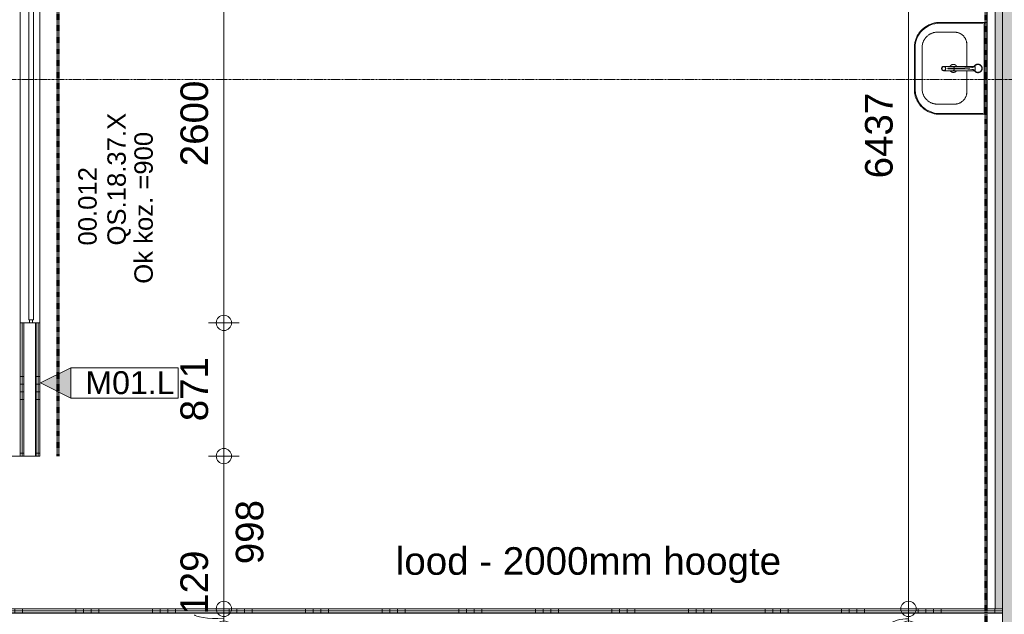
# Model space of a CAD drawing. Header units: millimetres. Extents: x 522 to 75900, y -25803 to 58941.
# Tile 84 of 134: x 25058 to 31488, y 37106 to 40991. Entities that reach past the tile are written whole.
import ezdxf

# ---------------------------------------------------------------- set-up
doc = ezdxf.new("R2010")
doc.units = ezdxf.units.MM
for name, pattern in [('Dash', [6.35, 3.175, -3.175]), ('Dot', [4.7625, 0, -4.7625]), ('Grid Line', [22.225, 12.7, -3.175, 3.175, -3.175])]:
    doc.linetypes.add(name, pattern=pattern)
for name, color, linetype, lineweight in [('00_Algemeen', 7, 'Dot', 9), ('00_Algemeen-100', 7, 'Continuous', 9), ('22_Metselwerk', 7, 'Continuous', 9), ('30_Kozijnen-ramen-deuren', 7, 'Continuous', 9), ('34_Beglazing', 7, 'Continuous', 18), ('42_Dekvloeren en vloersystemen', 7, 'Continuous', 9), ('42_Dekvloeren en vloersystemen_HATCH', 7, 'Continuous', 9)]:
    doc.layers.add(name, color=color, linetype=linetype, lineweight=lineweight)
doc.layers.add('51_Binnenriolering', color=7, linetype='Continuous', lineweight=18, true_color=0x7f7f7f)
doc.styles.add('Arial', font='arial.ttf', dxfattribs={"height": 180})
doc.styles.add('Arial_3', font='arial.ttf', dxfattribs={"height": 150})
doc.styles.add('Arial_4', font='arial.ttf', dxfattribs={"height": 120})
doc.dimstyles.new('1_8mm_continuous_mm_zwart', dxfattribs={"dimscale": 304.8, "dimtxt": 183.646692, "dimasz": 0.328084, "dimexe": 0.328084, "dimexo": 0.0625, "dimgap": 0.164042, "dimtad": 1, "dimdec": 0, "dimzin": 0, "dimdsep": 46, "dimtxsty": 'Arial', "dimblk1": 'DOTBLANK', "dimblk2": 'DOTBLANK', "dimsah": 1, "dimcen": 0.09, "dimdle": 0.328084, "dimazin": 0, "dimtfac": 1, "dimtdec": 4, "dimtix": 1, "dimtmove": 0, "dimatfit": 3, "dimfxl": 0.328084, "dimfxlon": 1, "dimtvp": 1, "dimtolj": 1, "dimtzin": 0, "dimarcsym": 2})
doc.dimstyles.new('1_8mm_continuous_mm_zwart_1', dxfattribs={"dimscale": 304.8, "dimtxt": 183.646692, "dimasz": 0.328084, "dimexe": 0.328084, "dimexo": 0.0625, "dimgap": 0.164042, "dimtad": 1, "dimdec": 0, "dimzin": 0, "dimdsep": 46, "dimtxsty": 'Arial', "dimblk1": 'DOTBLANK', "dimblk2": 'DOTBLANK', "dimsah": 1, "dimcen": 0.09, "dimdle": 0.328084, "dimazin": 0, "dimtfac": 1, "dimtdec": 4, "dimtix": 1, "dimtmove": 2, "dimatfit": 3, "dimfxl": 0.328084, "dimfxlon": 1, "dimtvp": 1, "dimtolj": 1, "dimtzin": 0, "dimarcsym": 2})
doc.dimstyles.new('1_8mm_continuous_mm_zwart_2', dxfattribs={"dimscale": 304.8, "dimtxt": 183.646692, "dimasz": 0.328084, "dimexe": 0.328084, "dimexo": 0.0625, "dimgap": 0.164042, "dimtad": 1, "dimdec": 0, "dimzin": 0, "dimdsep": 46, "dimtxsty": 'Arial', "dimblk1": 'DOTBLANK', "dimblk2": 'DOTBLANK', "dimsah": 1, "dimcen": 0.09, "dimdle": 0.328084, "dimazin": 0, "dimtfac": 1, "dimtdec": 4, "dimtix": 1, "dimtmove": 1, "dimatfit": 3, "dimfxl": 0.328084, "dimfxlon": 1, "dimtvp": 1, "dimtolj": 1, "dimtzin": 0, "dimarcsym": 2})
doc.dimstyles.new('1_8mm_continuous_mm_zwart_3', dxfattribs={"dimscale": 304.8, "dimtxt": 183.646692, "dimasz": 0.328084, "dimexe": 0.328084, "dimexo": 0.0625, "dimgap": 0.164042, "dimtad": 1, "dimdec": 0, "dimzin": 0, "dimdsep": 46, "dimtxsty": 'Arial', "dimblk1": 'DOTBLANK', "dimblk2": 'DOTBLANK', "dimsah": 1, "dimcen": 0.09, "dimdle": 0.328084, "dimazin": 0, "dimtfac": 1, "dimtdec": 4, "dimtix": 1, "dimtmove": 0, "dimatfit": 3, "dimfxl": 0.328084, "dimfxlon": 1, "dimtvp": 1, "dimtolj": 1, "dimtzin": 0, "dimarcsym": 2})
pattern_1 = [(90, (26925, 37012.5), (-500, 9e-13), []), (90, (26975, 37012.5), (-500, 9e-13), []), (90, (27025, 37012.5), (-500, 9e-13), []), (90, (27075, 37012.5), (-500, 9e-13), [])]
pattern_2 = [(1e-13, (25061, 40658.75), (-1e-12, 500), []), (1e-13, (25061, 40608.75), (-1e-12, 500), []), (1e-13, (25061, 40558.75), (-1e-12, 500), []), (1e-13, (25061, 40508.75), (-1e-12, 500), [])]

# ---------------------------------------------------------------- blocks, each defined once
blk = doc.blocks.new('FRA_R12_AWT_CON_Betonwerk_R20_rvt-1-100 - Plattegrond - Begane grond')
at = {"layer": '22_Metselwerk', "true_color": 0xc0c0c0}
blk.add_hatch(color=9, dxfattribs=at).paths.add_polyline_path([(31475, 33000), (31725, 33000), (31725, 43675), (31475, 43675), (31475, 33187)], flags=0)
at = {"layer": '42_Dekvloeren en vloersystemen_HATCH', "lineweight": 5, "true_color": 0xf5f5f5}
blk.add_hatch(color=7, dxfattribs=at).paths.add_polyline_path([(31442.5, 37141.5), (31475, 37141.5), (31475, 42021.2), (31427.5, 42021.2), (31427.5, 37141.5)], flags=0)
at = {"layer": '22_Metselwerk', "lineweight": 13}
blk.add_line((31475, 43675), (31475, 33000), dxfattribs=at)
blk = doc.blocks.new('NLRS_74_PF_UN_Opstelling Wastafels - W1b-5561138-100 - Plattegrond - Begane grond')
at = {"layer": '51_Binnenriolering'}
for p, q in [((-4.4, -33.3), (-4.4, -34.1)), ((-3.9, -34.1), (0, -34.1)), ((-3.1, -34.1), (-3.1, -35.1)), ((-3.1, -34.1), (0, -34.1)), ((0, -33), (0, -33)), ((0, -33), (0, -33)), ((0, -33.3), (0, -33.3)), ((0, -33.3), (0, -33.3)), ((0, -34.1), (3.9, -34.1)), ((0, -34.1), (3.1, -34.1)), ((3.1, -35.1), (3.1, -34.1)), ((4.4, -34.1), (4.4, -33.3)), ((-13.1, -80.9), (-13.1, -220.4)), ((-13.1, -220.4), (-13.1, -80.9)), ((-12.6, -77.5), (-12.9, -77.5)), ((0, -78.7), (-7.3, -78.7)), ((7.3, -78.7), (0, -78.7)), ((13.2, -77.5), (12.6, -77.5)), ((15.1, -220.4), (15.1, -79.8)), ((-2.4, -211.3), (-2.4, -164.2)), ((2.7, -164.2), (2.7, -211.3)), ((-13.1, -273.5), (-13.1, -220.4)), ((-2.4, -215.2), (-5.1, -215.2)), ((-2.4, -226.8), (-2.4, -211.3)), ((-2.4, -211.3), (2.7, -211.3)), ((-2.4, -233.8), (-2.4, -226.8)), ((2.7, -226.8), (-2.4, -226.8)), ((-2.4, -239.3), (-2.4, -233.8)), ((2.7, -233.8), (-2.4, -233.8)), ((-2.4, -254.2), (-2.4, -239.3)), ((2.7, -239.3), (-2.4, -239.3)), ((1.4, -255.6), (-1, -255.6)), ((2.7, -211.3), (2.7, -226.8)), ((7.1, -215.2), (2.7, -215.2)), ((2.7, -226.8), (2.7, -233.8)), ((2.7, -233.8), (2.7, -239.3)), ((2.7, -239.3), (2.7, -254.2)), ((-13.1, -273.5), (-13.1, -283.9)), ((-13.1, -283.9), (-13.1, -273.5)), ((-12, -283.9), (-13.1, -283.9)), ((15.1, -283.9), (13.5, -283.9)), ((15.1, -283.9), (15.1, -273.5))]:
    blk.add_line(p, q, dxfattribs=at)
at = {"layer": '51_Binnenriolering', "flags": 128}
for points in [[(0, -32.1), (-1.1, -32.1), (-2.2, -32.2), (-3.3, -32.3), (-4.5, -32.4), (-5.5, -32.6), (-6.6, -32.9), (-7.7, -33.2), (-8.8, -33.5), (-9.8, -33.9), (-10.9, -34.3), (-11.9, -34.7), (-12.9, -35.2), (-13.9, -35.8), (-14.8, -36.3), (-15.8, -36.9), (-16.7, -37.6), (-17.6, -38.3), (-18.4, -39), (-19.2, -39.8), (-20, -40.5), (-20.8, -41.4), (-21.5, -42.2), (-22.2, -43.1), (-22.9, -44), (-23.5, -44.9), (-24.1, -45.9), (-24.6, -46.8), (-25.1, -47.8), (-25.6, -48.8), (-26, -49.9), (-26.4, -50.9), (-26.8, -52), (-27.1, -53.1), (-27.3, -54.2), (-27.5, -55.3), (-27.7, -56.4), (-27.8, -57.5), (-27.9, -58.6), (-27.9, -59.7), (-27.9, -60.8), (-27.9, -61.9), (-27.8, -63), (-27.6, -64.2), (-27.4, -65.3), (-27.2, -66.3), (-26.9, -67.4), (-26.6, -68.5), (-26.2, -69.6), (-25.8, -70.6), (-25.4, -71.6), (-24.9, -72.6), (-24.4, -73.6), (-23.8, -74.6), (-23.2, -75.5), (-22.6, -76.4), (-21.9, -77.3), (-21.2, -78.2), (-20.5, -79), (-19.7, -79.8), (-18.9, -80.6), (-18, -81.3), (-17.2, -82), (-16.3, -82.7), (-15.3, -83.3), (-14.4, -83.9), (-13.4, -84.5)], [(0, -34.2), (-1, -34.2), (-2.1, -34.3), (-3.1, -34.4), (-4.1, -34.6), (-5.1, -34.7), (-6.1, -35), (-7.1, -35.2), (-8.1, -35.5), (-9.1, -35.9), (-10, -36.3), (-11, -36.7), (-11.9, -37.1), (-12.8, -37.6), (-13.7, -38.2), (-14.6, -38.7), (-15.4, -39.3), (-16.2, -40), (-17, -40.6), (-17.8, -41.3), (-18.5, -42), (-19.2, -42.8), (-19.9, -43.6), (-20.5, -44.4), (-21.1, -45.2), (-21.7, -46.1), (-22.2, -47), (-22.7, -47.9), (-23.2, -48.8), (-23.6, -49.7), (-24, -50.7), (-24.4, -51.6), (-24.7, -52.6), (-25, -53.6), (-25.2, -54.6), (-25.4, -55.6), (-25.6, -56.6), (-25.7, -57.7), (-25.7, -58.7), (-25.8, -59.7), (-25.8, -60.8), (-25.7, -61.8), (-25.6, -62.8), (-25.5, -63.8), (-25.3, -64.8), (-25.1, -65.9), (-24.8, -66.9), (-24.5, -67.8), (-24.2, -68.8), (-23.8, -69.8), (-23.4, -70.7), (-23, -71.7), (-22.5, -72.6), (-22, -73.5), (-21.4, -74.3), (-20.8, -75.2), (-20.2, -76), (-19.6, -76.8), (-18.9, -77.6), (-18.2, -78.3), (-17.4, -79), (-16.6, -79.7), (-15.8, -80.3), (-15, -81), (-14.2, -81.5), (-13.3, -82.1), (-12.4, -82.6), (-11.5, -83.1), (-10.5, -83.5)], [(-4.4, -33.3), (-4.4, -33.2), (-4.3, -33.2), (-4.3, -33.2), (-4.2, -33.1), (-4.2, -33.1), (-4.1, -33.1), (-4.1, -33.1), (-4, -33), (-3.9, -33), (-3.9, -33), (-3.8, -33), (-3.8, -33), (-3.7, -33), (-3.6, -33), (-3.6, -33)], [(-3.6, -33), (-0.5, -32.8), (0, -32.8)], [(14.8, -83.7), (15.8, -83.1), (16.7, -82.4), (17.6, -81.7), (18.4, -81), (19.2, -80.2), (20, -79.5), (20.8, -78.6), (21.5, -77.8), (22.2, -76.9), (22.9, -76), (23.5, -75.1), (24.1, -74.1), (24.6, -73.2), (25.1, -72.2), (25.6, -71.2), (26, -70.1), (26.4, -69.1), (26.8, -68), (27.1, -66.9), (27.3, -65.8), (27.5, -64.7), (27.7, -63.6), (27.8, -62.5), (27.9, -61.4), (27.9, -60.3), (27.9, -59.2), (27.9, -58.1), (27.8, -57), (27.6, -55.8), (27.4, -54.7), (27.2, -53.7), (26.9, -52.6), (26.6, -51.5), (26.2, -50.4), (25.8, -49.4), (25.4, -48.4), (24.9, -47.4), (24.4, -46.4), (23.8, -45.4), (23.2, -44.5), (22.6, -43.6), (21.9, -42.7), (21.2, -41.8), (20.5, -41), (19.7, -40.2), (18.9, -39.4), (18, -38.7), (17.2, -38), (16.3, -37.3), (15.3, -36.7), (14.4, -36.1), (13.4, -35.5), (12.4, -35), (11.4, -34.5), (10.4, -34.1), (9.4, -33.7), (8.3, -33.3), (7.2, -33), (6.1, -32.7), (5, -32.5), (3.9, -32.3), (2.8, -32.2), (1.7, -32.1), (0.6, -32.1), (0, -32.1)], [(0, -32.8), (3.2, -32.9), (3.6, -33)], [(11.1, -83.3), (12, -82.8), (12.9, -82.3), (13.8, -81.8), (14.7, -81.2), (15.5, -80.6), (16.3, -79.9), (17.1, -79.3), (17.9, -78.6), (18.6, -77.8), (19.3, -77.1), (20, -76.3), (20.6, -75.5), (21.2, -74.7), (21.8, -73.8), (22.3, -72.9), (22.8, -72), (23.3, -71.1), (23.7, -70.2), (24.1, -69.2), (24.4, -68.2), (24.7, -67.2), (25, -66.3), (25.2, -65.2), (25.4, -64.2), (25.6, -63.2), (25.7, -62.2), (25.7, -61.2), (25.8, -60.1), (25.8, -59.1), (25.7, -58.1), (25.6, -57), (25.5, -56), (25.3, -55), (25.1, -54), (24.8, -53), (24.5, -52), (24.2, -51), (23.8, -50.1), (23.4, -49.1), (22.9, -48.2), (22.4, -47.3), (21.9, -46.4), (21.3, -45.6), (20.7, -44.7), (20.1, -43.9), (19.5, -43.1), (18.8, -42.3), (18, -41.6), (17.3, -40.9), (16.5, -40.2), (15.7, -39.6), (14.9, -39), (14, -38.4), (13.2, -37.8), (12.3, -37.3), (11.3, -36.9), (10.4, -36.4), (9.5, -36), (8.5, -35.7), (7.5, -35.3), (6.5, -35.1), (5.5, -34.8), (4.5, -34.6), (3.5, -34.5), (2.5, -34.3), (1.4, -34.3), (0.4, -34.2), (0, -34.2)], [(3.6, -33), (3.7, -33), (3.8, -33), (3.8, -33), (3.9, -33), (3.9, -33), (4, -33), (4.1, -33.1), (4.1, -33.1), (4.2, -33.1), (4.2, -33.1), (4.3, -33.2), (4.3, -33.2), (4.4, -33.2), (4.4, -33.3), (4.4, -33.3)], [(-3.8, -124.7), (-4.7, -112.5), (-6, -100.3)], [(-2.4, -164.2), (-2.8, -144.5), (-3.8, -124.7)], [(4.1, -124.7), (3.2, -144.5), (2.7, -164.2)], [(6.3, -100.3), (5, -112.5), (4.1, -124.7)], [(15.1, -273.5), (15.1, -269), (15.1, -264.6), (15.1, -260.3), (15.1, -256), (15.1, -251.8), (15.1, -247.7), (15.1, -243.6), (15.1, -239.6), (15.1, -235.7), (15.1, -231.9), (15.1, -228.2), (15.1, -224.6), (15.1, -221.1), (15.1, -220.4)]]:
    blk.add_lwpolyline(points, dxfattribs=at)
at = {"layer": '51_Binnenriolering'}
for centre, radius, start, end in [((0, -60), 27.9, 171.88194, 209.67832), ((0, -60), 27.9, 157.31757, 166.03486), ((0, -60), 25.8, 154.55504, 177.01227), ((0, -60), 25.8, 188.69319, 208.33331), ((0, -60), 27.9, 135.82094, 139.70657), ((0, -60), 27.9, 120.81838, 131.75012), ((0, -60), 25.8, 119.72393, 134.04195), ((0, -60), 25.8, 101.2554, 105.63156), ((0, -60), 27.9, 90, 100.52891), ((0, -60), 27.9, 79.47109, 90), ((0, -60), 25.8, 40.01701, 57.26374), ((0, -60), 27.9, 48.24988, 59.18162), ((0, -60), 27.9, 40.29343, 44.17906), ((0, -60), 25.8, 9.37383, 21.92398), ((0, -60), 27.9, 351.88194, 29.67832), ((0, -60), 27.9, 220.29343, 224.17906), ((0, -60), 25.8, 220.05146, 238.88808), ((0, -60), 27.9, 228.24988, 239.18162), ((-55.6, -102.7), 49.6, 30.50774, 30.99147), ((0, -60), 21.6, 232.66697, 234.26795), ((55.9, -102.7), 49.6, 148.29964, 149.49226), ((0, -60), 21.6, 307.64857, 309.5651), ((0, -60), 25.8, 306, 311.24801), ((0, -60), 27.9, 303.90097, 311.75012), ((0, -60), 27.9, 315.82094, 319.70657), ((0, -60), 25.8, 334.21609, 346.39221), ((0, -60), 27.9, 337.31757, 346.03486), ((0.9, -283.8), 14.2, 155.7997, 204.05735), ((0.9, -283.8), 14.2, 124.98566, 151.37483), ((0.9, -283.8), 14.2, 209.42639, 270), ((0.9, -283.8), 11.6, 256.64592, 267.10151), ((0.9, -283.8), 14.2, 90, 100.81544), ((0.9, -283.8), 14.2, 79.18456, 90), ((0.9, -283.8), 14.2, 270, 330.57361), ((0.9, -283.8), 11.6, 272.80651, 281.25243), ((0.9, -283.8), 14.2, 28.62517, 54.30325), ((0.9, -283.8), 14.2, 335.94265, 24.2003)]:
    blk.add_arc(centre, radius, start, end, dxfattribs=at)
for centre, major_axis, start_param, end_param in [((-5.1, -220.4), (8, 0), 2.879775, 3.141571), ((-7.8, -219.7), (5.39, 0), 3.332441, 3.557161), ((-5.1, -220.4), (8, 0), 2.356225, 2.879773), ((-5.1, -220.4), (8, 0), 2.094419, 2.356184), ((-5.1, -220.4), (8, 0), 1.832609, 2.094388), ((-5.1, -220.4), (8, 0), 1.570796, 1.832592), ((7.1, -220.4), (8, 0), 1.341028, 1.570796), ((7.1, -220.4), (8, 0), 1.11126, 1.341014), ((7.1, -220.4), (8, 0), 0.881491, 1.111232), ((7.1, -220.4), (-8, 0), 3.141602, 4.023046), ((7.1, -220.4), (8, 0), 6.245603, 6.283173)]:
    blk.add_ellipse(centre, major_axis=major_axis, ratio=0.656059, start_param=start_param, end_param=end_param, dxfattribs=at)
for points, knots in [([(-13.1, -77.2), (-12.9, -77.5), (-12.7, -77.9), (-12.4, -78.5), (-12.1, -78.9), (-11.9, -79.4), (-11.6, -79.8), (-11.5, -80.1), (-11.3, -80.4), (-11.3, -80.6), (-11.2, -80.6)], [0, 0, 0, 0, 0.1, 0.15, 0.2, 0.25, 0.3, 0.35, 0.375, 0.4, 0.4, 0.4, 0.4]), ([(-9.3, -77), (-9.9, -77.1), (-10.9, -77.4), (-11.7, -77.8), (-12, -78)], [0.3567288, 0.3567288, 0.3567288, 0.3567288, 0.5, 0.6666667, 0.6666667, 0.6666667, 0.6666667]), ([(11.8, -80.3), (11.8, -80.2), (11.9, -80), (12, -79.7), (12.2, -79.4), (12.5, -78.9), (12.7, -78.4), (13, -78), (13.3, -77.4), (13.6, -77), (13.8, -76.7)], [0.6, 0.6, 0.6, 0.6, 0.625, 0.65, 0.7, 0.75, 0.8, 0.85, 0.9, 1, 1, 1, 1]), ([(-1, -255.6), (-1.1, -255.6), (-1.2, -255.6), (-1.4, -255.5), (-1.5, -255.5), (-1.7, -255.4), (-1.8, -255.3), (-1.9, -255.3), (-2, -255.2), (-2.1, -255.1), (-2.2, -254.9), (-2.3, -254.8), (-2.3, -254.7), (-2.4, -254.5), (-2.4, -254.3), (-2.4, -254.2)], [0, 0, 0, 0, 0.071429, 0.142857, 0.214286, 0.285714, 0.357143, 0.428571, 0.5, 0.571429, 0.642857, 0.714286, 0.785714, 0.857143, 1, 1, 1, 1]), ([(2.7, -254.2), (2.7, -254.3), (2.7, -254.5), (2.7, -254.7), (2.6, -254.8), (2.6, -254.9), (2.5, -255.1), (2.4, -255.2), (2.3, -255.3), (2.1, -255.4), (1.9, -255.5), (1.7, -255.6), (1.5, -255.6), (1.4, -255.6)], [0, 0, 0, 0, 0.142857, 0.214286, 0.285714, 0.357143, 0.428571, 0.5, 0.571429, 0.678571, 0.785714, 0.852679, 1, 1, 1, 1]), ([(-6.9, -272.7), (-7.5, -272.7), (-9.2, -272.8), (-11.3, -273), (-12.8, -273.2), (-13.1, -273.4), (-13.1, -273.5)], [0.1428571, 0.1428571, 0.1428571, 0.1428571, 0.2857143, 0.5714286, 0.7857143, 1, 1, 1, 1]), ([(0.9, -295.1), (-0.8, -295.1), (-3.2, -294.7), (-6.2, -293.2), (-8.2, -291.7), (-9.8, -289.8), (-11, -287.6), (-11.7, -285.2), (-12, -282.7), (-11.7, -280.2), (-11, -277.8), (-9.7, -275.7), (-8.1, -273.7), (-6.1, -272.2), (-3.9, -271), (-1.6, -270.4), (0.1, -270.2), (0.9, -270.2)], [-1, -1, -1, -1, -0.875, -0.8125, -0.75, -0.6875, -0.625, -0.5625, -0.5, -0.4375, -0.375, -0.3125, -0.25, -0.1875, -0.125, -0.0625, 0, 0, 0, 0]), ([(0.9, -270.2), (1.8, -270.2), (3.5, -270.4), (5.8, -271), (8, -272.2), (10, -273.7), (11.6, -275.7), (12.8, -277.8), (13.6, -280.2), (13.9, -282.7), (13.6, -285.2), (12.9, -287.6), (11.7, -289.8), (10.1, -291.7), (8.1, -293.2), (5.1, -294.7), (2.7, -295.1), (0.9, -295.1)], [-1, -1, -1, -1, -0.9375, -0.875, -0.8125, -0.75, -0.6875, -0.625, -0.5625, -0.5, -0.4375, -0.375, -0.3125, -0.25, -0.1875, -0.125, 0, 0, 0, 0]), ([(15.1, -273.5), (15.1, -273.4), (15, -273.2), (13.7, -273), (11.3, -272.8), (9.5, -272.7), (8.9, -272.7)], [0.125, 0.125, 0.125, 0.125, 0.25, 0.5, 0.75, 0.875, 0.875, 0.875, 0.875])]:
    blk.add_open_spline(points, degree=3, knots=knots, dxfattribs=at)
for points in [[(-6.2, -98.1), (-6.4, -96), (-7.1, -91.5), (-9.3, -84.4), (-11.6, -79.8), (-12.9, -77.5)], [(-7.3, -78.7), (-8.2, -78.7), (-10, -78.5), (-11.8, -77.9), (-12.6, -77.5)], [(-6, -100.3), (-6, -99.9), (-6.1, -99.2), (-6.2, -98.5), (-6.2, -98.1)], [(6.6, -98.1), (6.5, -98.5), (6.5, -99.2), (6.4, -99.9), (6.3, -100.3)], [(13.2, -77.5), (11.9, -79.8), (9.7, -84.4), (7.5, -91.5), (6.8, -96), (6.6, -98.1)], [(12.6, -77.5), (11.8, -77.9), (10, -78.5), (8.2, -78.7), (7.3, -78.7)], [(12.2, -77.2), (11.7, -77), (11.2, -76.9), (10.6, -76.8)]]:
    blk.add_open_spline(points, degree=3, dxfattribs=at)
blk = doc.blocks.new('NLRS_74_PF_UN_wastafel_300 Basic_Geberit - wastafel_600x475mm M_KRG M_OL_300 Basic-V57-100 - Plattegrond - Begane grond')
at = {"layer": '51_Binnenriolering'}
for p, q in [((-300.1, 0), (-300.1, -20)), ((-300.1, 0), (-292.1, 0)), ((-292.1, 0), (291.9, 0)), ((291.9, 0), (299.9, 0)), ((299.9, -20), (299.9, 0)), ((-300.1, -27), (-300.1, -20)), ((-300.1, -27), (-300.1, -28)), ((-300.1, -28), (-300.1, -310)), ((-295.1, -28), (-300.1, -28)), ((-300.1, -28), (-295.1, -28)), ((-300, -20), (-299.8, -20)), ((-299.8, -20), (299.7, -20)), ((-295.1, -28), (-295.1, -310)), ((294.9, -310), (294.9, -28)), ((299.9, -28), (294.9, -28)), ((294.9, -28), (299.9, -28)), ((299.7, -20), (299.9, -20)), ((299.9, -20), (299.9, -27)), ((299.9, -28), (299.9, -27)), ((299.9, -310), (299.9, -28)), ((-156.7, -132.3), (-12.8, -132.3)), ((15.5, -132.3), (153.3, -132.3)), ((-236.7, -324), (-236.7, -212.3)), ((233.3, -212.3), (233.3, -324)), ((133.3, -424), (-136.7, -424)), ((-135.1, -470), (134.9, -470)), ((-135.1, -475), (134.9, -475))]:
    blk.add_line(p, q, dxfattribs=at)
at = {"layer": '51_Binnenriolering', "flags": 128}
for points in [[(-236.7, -212.3), (-236.7, -209.1), (-236.5, -205.9), (-236.1, -202.8), (-235.7, -199.6), (-235.1, -196.4), (-234.4, -193.3), (-233.6, -190.2), (-232.7, -187.2), (-231.6, -184.2), (-230.4, -181.2), (-229.1, -178.3), (-227.7, -175.4), (-226.1, -172.6), (-224.5, -169.8), (-222.7, -167.2), (-220.9, -164.6), (-218.9, -162), (-216.9, -159.6), (-214.7, -157.2), (-212.5, -154.9), (-210.1, -152.8), (-207.7, -150.7), (-205.2, -148.7), (-202.6, -146.8), (-199.9, -145), (-197.2, -143.3), (-194.4, -141.8), (-191.6, -140.3), (-188.7, -139), (-185.7, -137.8), (-182.7, -136.7), (-179.7, -135.7), (-176.6, -134.8), (-173.5, -134.1), (-170.3, -133.5), (-167.2, -133), (-164, -132.7), (-160.8, -132.4), (-157.6, -132.3), (-156.7, -132.3)], [(153.3, -132.3), (156.5, -132.4), (159.7, -132.6), (162.9, -132.9), (166, -133.4), (169.2, -133.9), (172.3, -134.6), (175.4, -135.4), (178.4, -136.4), (181.5, -137.5), (184.4, -138.6), (187.4, -140), (190.2, -141.4), (193, -142.9), (195.8, -144.6), (198.5, -146.3), (201.1, -148.2), (203.6, -150.1), (206, -152.2), (208.4, -154.3), (210.7, -156.6), (212.9, -158.9), (214.9, -161.4), (216.9, -163.9), (218.8, -166.5), (220.6, -169.1), (222.3, -171.8), (223.8, -174.6), (225.3, -177.5), (226.6, -180.4), (227.8, -183.3), (228.9, -186.4), (229.9, -189.4), (230.8, -192.5), (231.5, -195.6), (232.1, -198.7), (232.6, -201.9), (233, -205.1), (233.2, -208.3), (233.3, -211.5), (233.3, -212.3)], [(-12.7, -197.3), (-13.6, -197.8), (-14.5, -198.4), (-15.3, -199), (-16.2, -199.6), (-17, -200.3), (-17.7, -201), (-18.5, -201.7), (-19.2, -202.4), (-19.9, -203.2), (-20.5, -204), (-21.2, -204.9), (-21.8, -205.7), (-22.3, -206.6), (-22.8, -207.5), (-23.3, -208.4), (-23.8, -209.4), (-24.2, -210.3), (-24.5, -211.3), (-24.9, -212.3), (-25.1, -213.3), (-25.4, -214.3), (-25.6, -215.3), (-25.8, -216.3), (-25.9, -217.4), (-26, -218.4), (-26, -219.4), (-26, -220)], [(-26, -220), (-26, -221), (-25.9, -222.1), (-25.8, -223.1), (-25.7, -224.1), (-25.5, -225.2), (-25.3, -226.2), (-25, -227.2), (-24.7, -228.2), (-24.4, -229.2), (-24, -230.1), (-23.6, -231.1), (-23.1, -232), (-22.6, -232.9), (-22.1, -233.8), (-21.5, -234.7), (-20.9, -235.5), (-20.2, -236.4), (-19.6, -237.1), (-18.9, -237.9), (-18.1, -238.7), (-17.4, -239.4), (-16.6, -240), (-15.8, -240.7), (-14.9, -241.3), (-14.1, -241.9), (-13.2, -242.4)], [(26, -220), (26, -219), (25.9, -217.9), (25.8, -216.9), (25.6, -215.9), (25.5, -214.8), (25.2, -213.8), (25, -212.8), (24.7, -211.8), (24.3, -210.8), (23.9, -209.9), (23.5, -208.9), (23, -208), (22.5, -207.1), (22, -206.2), (21.4, -205.3), (20.8, -204.5), (20.2, -203.6), (19.5, -202.9), (18.8, -202.1), (18.1, -201.3), (17.3, -200.6), (16.5, -200), (15.7, -199.3), (14.9, -198.7)], [(15.3, -241), (16.1, -240.4), (16.9, -239.7), (17.7, -239), (18.4, -238.3), (19.2, -237.6), (19.8, -236.8), (20.5, -236), (21.1, -235.1), (21.7, -234.3), (22.3, -233.4), (22.8, -232.5), (23.3, -231.6), (23.7, -230.6), (24.1, -229.7), (24.5, -228.7), (24.8, -227.7), (25.1, -226.7), (25.3, -225.7), (25.6, -224.7), (25.7, -223.7), (25.8, -222.6), (25.9, -221.6), (26, -220.6), (26, -220)], [(-300.1, -310), (-299.9, -316.6), (-299.5, -323.1), (-298.9, -329.7), (-297.9, -336.3), (-296.8, -342.7), (-295.3, -349.2), (-293.6, -355.6), (-291.7, -361.9), (-289.5, -368.1), (-287, -374.2), (-284.3, -380.2), (-281.4, -386.2), (-278.2, -391.9), (-274.8, -397.6), (-271.2, -403.1), (-267.4, -408.5), (-263.4, -413.7), (-259.1, -418.8), (-254.7, -423.6), (-250, -428.3), (-245.2, -432.8), (-240.2, -437.1), (-235, -441.2), (-229.7, -445.1), (-224.2, -448.8), (-218.6, -452.3), (-212.8, -455.5), (-206.9, -458.5), (-200.9, -461.2), (-194.8, -463.8), (-188.6, -466), (-182.4, -468), (-176, -469.8), (-169.6, -471.3), (-163.1, -472.6), (-156.6, -473.6), (-150, -474.3), (-143.4, -474.8), (-136.8, -475), (-135.1, -475)], [(134.9, -475), (141.5, -474.8), (148.1, -474.4), (154.7, -473.8), (161.2, -472.9), (167.7, -471.7), (174.2, -470.2), (180.5, -468.5), (186.9, -466.6), (193.1, -464.4), (199.2, -461.9), (205.2, -459.2), (211.1, -456.3), (216.9, -453.2), (222.6, -449.8), (228.1, -446.1), (233.5, -442.3), (238.7, -438.3), (243.7, -434), (248.6, -429.6), (253.3, -424.9), (257.8, -420.1), (262.1, -415.1), (266.2, -409.9), (270.1, -404.6), (273.8, -399.1), (277.2, -393.5), (280.5, -387.7), (283.5, -381.9), (286.2, -375.9), (288.7, -369.8), (291, -363.6), (293, -357.3), (294.8, -350.9), (296.3, -344.5), (297.5, -338), (298.5, -331.5), (299.3, -324.9), (299.7, -318.3), (299.9, -311.7), (299.9, -310)], [(-136.7, -424), (-140.7, -424), (-144.7, -423.7), (-148.7, -423.3), (-152.6, -422.8), (-156.6, -422), (-160.5, -421.2), (-164.4, -420.1), (-168.2, -419), (-171.9, -417.6), (-175.7, -416.1), (-179.3, -414.5), (-182.9, -412.7), (-186.4, -410.8), (-189.8, -408.8), (-193.2, -406.6), (-196.4, -404.3), (-199.6, -401.8), (-202.7, -399.2), (-205.6, -396.5), (-208.5, -393.7), (-211.2, -390.8), (-213.8, -387.8), (-216.3, -384.6), (-218.6, -381.4), (-220.9, -378.1), (-223, -374.7), (-224.9, -371.2), (-226.7, -367.6), (-228.4, -364), (-229.9, -360.3), (-231.3, -356.5), (-232.5, -352.7), (-233.6, -348.9), (-234.5, -345), (-235.3, -341), (-235.9, -337.1), (-236.3, -333.1), (-236.6, -329.1), (-236.7, -325.1), (-236.7, -324)], [(233.3, -324), (233.2, -328), (233, -332), (232.6, -336), (232, -340), (231.3, -343.9), (230.4, -347.8), (229.4, -351.7), (228.2, -355.5), (226.9, -359.3), (225.4, -363), (223.8, -366.6), (222, -370.2), (220.1, -373.7), (218, -377.2), (215.8, -380.5), (213.5, -383.8), (211, -386.9), (208.5, -390), (205.8, -392.9), (203, -395.8), (200, -398.5), (197, -401.1), (193.9, -403.6), (190.6, -406), (187.3, -408.2), (183.9, -410.3), (180.4, -412.2), (176.9, -414.1), (173.2, -415.7), (169.5, -417.2), (165.8, -418.6), (162, -419.8), (158.1, -420.9), (154.2, -421.8), (150.3, -422.6), (146.3, -423.2), (142.4, -423.6), (138.4, -423.9), (134.4, -424), (133.3, -424)]]:
    blk.add_lwpolyline(points, dxfattribs=at)
at = {"layer": '51_Binnenriolering'}
for centre, radius, start, end in [((-156.7, -212.3), 80, 165, 180), ((-156.7, -212.3), 80, 90, 105), ((153.3, -212.3), 80, 75, 90), ((153.3, -212.3), 80, 360, 15), ((-135.1, -310), 160, 180, 270), ((134.9, -310), 160, 270, 360), ((-136.7, -324), 100, 180, 195), ((133.3, -324), 100, 345, 360), ((-136.7, -324), 100, 255, 270), ((133.3, -324), 100, 270, 285)]:
    blk.add_arc(centre, radius, start, end, dxfattribs=at)
for points, knots in [([(-299.8, -20), (-299.7, -20), (-299.6, -20), (-299.4, -19.9), (-299.2, -19.8), (-299, -19.7), (-298.8, -19.5), (-298.5, -19.4), (-298.3, -19.2), (-298, -19), (-297.8, -18.8), (-297.5, -18.6), (-297.2, -18.3), (-296.9, -18.1), (-296.5, -17.8), (-296, -17.3), (-295.4, -16.8), (-294.5, -16.1), (-293.4, -15.1), (-292.5, -14.4), (-292.1, -14)], [0, 0, 0, 0, 0.071429, 0.107143, 0.142857, 0.178571, 0.214286, 0.25, 0.285714, 0.321429, 0.357143, 0.392857, 0.428571, 0.464286, 0.5, 0.571429, 0.642857, 0.714286, 0.857143, 1, 1, 1, 1]), ([(291.9, -14), (292.4, -14.4), (293.3, -15.1), (294.4, -16.1), (295.3, -16.8), (295.9, -17.3), (296.4, -17.8), (296.8, -18.1), (297.1, -18.3), (297.4, -18.6), (297.7, -18.8), (297.9, -19), (298.2, -19.2), (298.4, -19.4), (298.7, -19.5), (298.9, -19.7), (299.1, -19.8), (299.3, -19.9), (299.5, -20), (299.6, -20), (299.7, -20)], [0, 0, 0, 0, 0.142857, 0.285714, 0.357143, 0.428571, 0.5, 0.535714, 0.571429, 0.607143, 0.642857, 0.678571, 0.714286, 0.75, 0.785714, 0.821429, 0.857143, 0.892857, 0.928571, 1, 1, 1, 1])]:
    blk.add_open_spline(points, degree=3, knots=knots, dxfattribs=at)
blk = doc.blocks.new('FRA-ULC-R12-W-UO_installatie_R20_rvt-1-100 - Plattegrond - Begane grond')
at = {"color": 8, "lineweight": 18, "true_color": 0x7f7f7f, "rotation": 269.9999999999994}
for name in ['NLRS_74_PF_UN_wastafel_300 Basic_Geberit - wastafel_600x475mm M_KRG M_OL_300 Basic-V57-100 - Plattegrond - Begane grond', 'NLRS_74_PF_UN_Opstelling Wastafels - W1b-5561138-100 - Plattegrond - Begane grond']:
    blk.add_blockref(name, (31375, 40672.2), dxfattribs=at)
blk = doc.blocks.new('32_QS - 18_XR_2600 x 1500mm-8760826-100 - Plattegrond - Begane grond')
at = {"layer": '30_Kozijnen-ramen-deuren', "lineweight": 18}
for p, q in [((-1713.1, 16.3), (-1694.05, 16.3)), ((-1713.1, -2.75), (-1713.1, 16.3)), ((-1694.05, 16.3), (-1694.05, -2.75)), ((867.85, 16.3), (886.9, 16.3)), ((867.85, -2.75), (867.85, 16.3)), ((886.9, 16.3), (886.9, -2.75)), ((-1694.05, -2.75), (-1713.1, -2.75)), ((886.9, -2.75), (867.85, -2.75))]:
    blk.add_line(p, q, dxfattribs=at)
at = {"layer": '34_Beglazing'}
for p, q in [((-1694.05, -8.7), (-1694.05, 22.25)), ((-1694.05, 22.25), (867.85, 22.25)), ((867.85, 22.25), (867.85, -8.7)), ((867.85, -8.7), (-1694.05, -8.7))]:
    blk.add_line(p, q, dxfattribs=at)
blk = doc.blocks.new('00_TAG-WA_wall tag_BAR - Type Mark_7x2-7455557-100 - Plattegrond - Begane grond')
at = {"layer": '00_Algemeen', "linetype": 'Continuous'}
blk.add_hatch(color=256, dxfattribs=at).paths.add_polyline_path([(0, -2), (-1, 0), (1, 0)], flags=0)
for p, q in [((-1, 7), (-1, 0)), ((1, 7), (-1, 7)), ((1, 0), (1, 7)), ((-1, 0), (1, 0)), ((1, 0), (-1, 0)), ((-1, 0), (0, -2)), ((0, -2), (1, 0))]:
    blk.add_line(p, q, dxfattribs=at)
blk = doc.blocks.new('DIMBLOCK94-100 - Plattegrond - Begane grond')
at = {"layer": '00_Algemeen-100', "transparency": 16777216}
for p, q in [((30961.9, 43578.5), (30761.9, 43578.5)), ((30861.9, 43578.5), (30861.9, 37141.5)), ((30861.9, 43578.5), (30961.9, 43578.5)), ((30961.9, 37141.5), (30761.9, 37141.5)), ((30861.9, 37141.5), (30961.9, 37141.5))]:
    blk.add_line(p, q, dxfattribs=at)
for centre in [(30861.9, 43578.5), (30861.9, 37141.5)]:
    blk.add_circle(centre, 50, dxfattribs=at)
at = {"layer": '00_Algemeen-100', "color": 0, "transparency": 16777216, "insert": (30578.2, 39953.9), "char_height": 180, "width": 664.518, "attachment_point": 1, "rotation": 90, "line_spacing_factor": 0.941778, "style": 'Arial'}
blk.add_mtext('6437', dxfattribs=at)
blk = doc.blocks.new('_DotBlank')
at = {"color": 0, "linetype": 'ByBlock', "lineweight": -2}
blk.add_line((-0.5, 0), (-1, 0), dxfattribs=at)
blk.add_circle((0, 0), 0.5, dxfattribs=at)
blk = doc.blocks.new('DIMBLOCK95-100 - Plattegrond - Begane grond')
at = {"layer": '00_Algemeen-100', "transparency": 16777216}
for p, q in [((30961.9, 37141.5), (30761.9, 37141.5)), ((30861.9, 37141.5), (30861.9, 37012.5)), ((30861.9, 37141.5), (30961.9, 37141.5)), ((30961.9, 37012.5), (30761.9, 37012.5)), ((30861.9, 37012.5), (30961.9, 37012.5))]:
    blk.add_line(p, q, dxfattribs=at)
for centre in [(30861.9, 37141.5), (30861.9, 37012.5)]:
    blk.add_circle(centre, 50, dxfattribs=at)
blk.add_ellipse((30861.9, 36942.7), major_axis=(191.3, 0), ratio=0.702236, start_param=1.570796, end_param=3.141593, dxfattribs=at)
at = {"layer": '00_Algemeen-100', "color": 0, "transparency": 16777216, "insert": (30578.2, 36527.4), "char_height": 180, "width": 498.389, "attachment_point": 1, "rotation": 90, "line_spacing_factor": 0.941778, "style": 'Arial'}
blk.add_mtext('129', dxfattribs=at)
blk = doc.blocks.new('DIMBLOCK106-100 - Plattegrond - Begane grond')
at = {"layer": '00_Algemeen-100', "transparency": 16777216}
for p, q in [((26291.3, 41610), (26491.3, 41610)), ((26391.3, 41610), (26291.3, 41610)), ((26391.3, 41610), (26391.3, 39010)), ((26291.3, 39010), (26491.3, 39010)), ((26391.3, 39010), (26291.3, 39010))]:
    blk.add_line(p, q, dxfattribs=at)
for centre in [(26391.3, 41610), (26391.3, 39010)]:
    blk.add_circle(centre, 50, dxfattribs=at)
at = {"layer": '00_Algemeen-100', "color": 0, "transparency": 16777216, "insert": (26107.6, 40033.1), "char_height": 180, "width": 664.518, "attachment_point": 1, "rotation": 90, "line_spacing_factor": 0.941778, "style": 'Arial'}
blk.add_mtext('2600', dxfattribs=at)
blk = doc.blocks.new('DIMBLOCK107-100 - Plattegrond - Begane grond')
at = {"layer": '00_Algemeen-100', "transparency": 16777216}
for p, q in [((26291.3, 38139.5), (26491.3, 38139.5)), ((26391.3, 38139.5), (26291.3, 38139.5)), ((26391.3, 38139.5), (26391.3, 37141.5)), ((26491.3, 37141.5), (26291.3, 37141.5)), ((26391.3, 37141.5), (26491.3, 37141.5))]:
    blk.add_line(p, q, dxfattribs=at)
for centre in [(26391.3, 38139.5), (26391.3, 37141.5)]:
    blk.add_circle(centre, 50, dxfattribs=at)
at = {"layer": '00_Algemeen-100', "color": 0, "transparency": 16777216, "insert": (26469, 37432.8), "char_height": 180, "width": 498.389, "attachment_point": 1, "rotation": 90, "line_spacing_factor": 0.941778, "style": 'Arial'}
blk.add_mtext('998', dxfattribs=at)
blk = doc.blocks.new('DIMBLOCK108-100 - Plattegrond - Begane grond')
at = {"layer": '00_Algemeen-100', "transparency": 16777216}
for p, q in [((26491.3, 37141.5), (26291.3, 37141.5)), ((26391.3, 37141.5), (26391.3, 37012.5)), ((26391.3, 37141.5), (26491.3, 37141.5)), ((26491.3, 37012.5), (26291.3, 37012.5)), ((26391.3, 37012.5), (26491.3, 37012.5))]:
    blk.add_line(p, q, dxfattribs=at)
for centre in [(26391.3, 37141.5), (26391.3, 37012.5)]:
    blk.add_circle(centre, 50, dxfattribs=at)
blk.add_ellipse((26391.3, 37103), major_axis=(191.3, 0), ratio=0.135868, start_param=3.141593, end_param=4.712389, dxfattribs=at)
at = {"layer": '00_Algemeen-100', "color": 0, "transparency": 16777216, "insert": (26107.6, 37103), "char_height": 180, "width": 498.389, "attachment_point": 1, "rotation": 90, "line_spacing_factor": 0.941778, "style": 'Arial'}
blk.add_mtext('129', dxfattribs=at)
blk = doc.blocks.new('DIMBLOCK404-100 - Plattegrond - Begane grond')
at = {"layer": '00_Algemeen-100', "transparency": 16777216}
for p, q in [((26391.3, 39110), (26391.3, 38039.5)), ((26291.3, 39010), (26491.3, 39010)), ((26391.3, 39010), (26291.3, 39010)), ((26291.3, 38139.5), (26491.3, 38139.5)), ((26391.3, 38139.5), (26291.3, 38139.5))]:
    blk.add_line(p, q, dxfattribs=at)
for centre in [(26391.3, 39010), (26391.3, 38139.5)]:
    blk.add_circle(centre, 50, dxfattribs=at)
at = {"layer": '00_Algemeen-100', "color": 0, "transparency": 16777216, "insert": (26107.6, 38367.1), "char_height": 180, "width": 498.389, "attachment_point": 1, "rotation": 90, "line_spacing_factor": 0.941778, "style": 'Arial'}
blk.add_mtext('871', dxfattribs=at)

msp = doc.modelspace()

# ---------------------------------------------------------------- hatches: boundary and pattern name
at = {"layer": '22_Metselwerk', "true_color": 0x808080}
h = msp.add_hatch(dxfattribs=at)
h.set_pattern_fill('FP_161', color=8, angle=-90, style=0, pattern_type=2)
h.set_pattern_definition(pattern_2)
h.paths.add_polyline_path([(25073.5, 38139.5), (25073.5, 39010), (25061, 39010), (25061, 38139.5)], flags=0)
h.paths.add_polyline_path([(25073.5, 41610), (25073.5, 43695), (25061, 43695), (25061, 41610)], flags=0)
h = msp.add_hatch(dxfattribs=at)
h.set_pattern_fill('FP_161', color=8, angle=-90, style=0, pattern_type=2)
h.set_pattern_definition(pattern_2)
h.paths.add_polyline_path([(25086, 38139.5), (25086, 39010), (25073.5, 39010), (25073.5, 38139.5)], flags=0)
h.paths.add_polyline_path([(25086, 41610), (25086, 43682.5), (25073.5, 43682.5), (25073.5, 41610)], flags=0)
at = {"layer": '22_Metselwerk', "lineweight": 5, "true_color": 0x808080}
h = msp.add_hatch(color=8, dxfattribs=at)
h.paths.add_polyline_path([(25161, 38139.5), (25165, 38139.5), (25165, 39010), (25161, 39010)], flags=0)
h.paths.add_polyline_path([(25161, 41610), (25165, 41610), (25165, 43603.5), (25161, 43603.5), (25161, 43578.5)], flags=0)
at = {"layer": '22_Metselwerk', "true_color": 0x808080}
h = msp.add_hatch(dxfattribs=at)
h.set_pattern_fill('FP_161', color=8, angle=-90, style=0, pattern_type=2)
h.set_pattern_definition(pattern_2)
h.paths.add_polyline_path([(25177.5, 38139.5), (25177.5, 39010), (25165, 39010), (25165, 38139.5)], flags=0)
h.paths.add_polyline_path([(25165, 41610), (25177.5, 41610), (25177.5, 43591), (25165, 43591), (25165, 43578.5)], flags=0)
h = msp.add_hatch(dxfattribs=at)
h.set_pattern_fill('FP_161', color=8, angle=-90, style=0, pattern_type=2)
h.set_pattern_definition(pattern_2)
h.paths.add_polyline_path([(25177.5, 38139.5), (25190, 38139.5), (25190, 39010), (25177.5, 39010)], flags=0)
h.paths.add_polyline_path([(25177.5, 41610), (25190, 41610), (25190, 43578.5), (25177.5, 43578.5)], flags=0)
h = msp.add_hatch(dxfattribs=at)
h.set_pattern_fill('FP_36', color=8, angle=270, style=0, pattern_type=2)
h.set_pattern_definition(pattern_1)
h.paths.add_polyline_path([(21975, 37116.5), (31475, 37116.5), (31475, 37129), (21962.5, 37129), (21962.5, 37116.5)], flags=0)
at = {"layer": '22_Metselwerk', "lineweight": 5, "true_color": 0x808080}
msp.add_hatch(color=8, dxfattribs=at).paths.add_polyline_path([(22099.6, 37112.5), (31475, 37112.5), (31475, 37116.5), (21962.5, 37116.5), (21962.5, 37112.5), (21975, 37112.5)], flags=0)
at = {"layer": '22_Metselwerk', "true_color": 0x808080}
h = msp.add_hatch(dxfattribs=at)
h.set_pattern_fill('FP_36', color=8, angle=270, style=0, pattern_type=2)
h.set_pattern_definition(pattern_1)
h.paths.add_polyline_path([(21975, 37129), (31475, 37129), (31475, 37141.5), (21975, 37141.5)], flags=0)

# ---------------------------------------------------------------- linework, layer by layer
at = {"layer": '00_Algemeen', "color": 11, "linetype": 'Dash', "lineweight": 70, "true_color": 0xff8040}
for p, q in [((25310, 38139.5), (25310, 43485)), ((31370, 30640), (31370, 43485))]:
    msp.add_line(p, q, dxfattribs=at)
at = {"layer": '00_Algemeen', "color": 16, "linetype": 'Grid Line', "true_color": 0x800000}
msp.add_line((5155.6, 40600), (57181.4, 40600), dxfattribs=at)
at = {"layer": '22_Metselwerk'}
for p, q in [((25061, 38139.5), (25061, 43707.5)), ((25190, 43578.5), (25190, 38139.5)), ((25122.7, 39010), (25061, 39010)), ((25073.5, 38139.5), (25073.5, 39010)), ((25086, 38139.5), (25086, 39010)), ((25190, 39010), (25141.8, 39010)), ((25161, 38139.5), (25161, 39010)), ((25165, 38139.5), (25165, 39010)), ((25177.5, 38139.5), (25177.5, 39010)), ((25061, 38139.5), (25190, 38139.5)), ((31475, 37112.5), (21950, 37112.5)), ((31475, 37129), (21962.5, 37129)), ((31475, 37116.5), (21962.5, 37116.5)), ((31475, 37141.5), (21975, 37141.5)), ((31475, 33000), (31475, 37141.5))]:
    msp.add_line(p, q, dxfattribs=at)
at = {"layer": '42_Dekvloeren en vloersystemen', "color": 7, "true_color": 0xffffff}
for p, q in [((31375, 40972.2), (31375, 43578.5)), ((31427.5, 37141.5), (31427.5, 43578.5)), ((31375, 37141.5), (31375, 40372.2)), ((21975, 38139.5), (25061, 38139.5))]:
    msp.add_line(p, q, dxfattribs=at)

# ---------------------------------------------------------------- block references
at = {"lineweight": 5}
for name in ['FRA_R12_AWT_CON_Betonwerk_R20_rvt-1-100 - Plattegrond - Begane grond', 'FRA-ULC-R12-W-UO_installatie_R20_rvt-1-100 - Plattegrond - Begane grond']:
    msp.add_blockref(name, (0, 0), dxfattribs=at)
at = {"layer": '00_Algemeen', "linetype": 'Continuous', "xscale": 99.99999999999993, "yscale": 99.99999999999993, "zscale": 99.99999999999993, "rotation": 270}
msp.add_blockref('00_TAG-WA_wall tag_BAR - Type Mark_7x2-7455557-100 - Plattegrond - Begane grond', (25392.9, 38617.1), dxfattribs=at)
at = {"layer": '30_Kozijnen-ramen-deuren', "rotation": 269.9999999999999}
msp.add_blockref('32_QS - 18_XR_2600 x 1500mm-8760826-100 - Plattegrond - Begane grond', (25125.5, 39896.9), dxfattribs=at)

# ---------------------------------------------------------------- texts
at = {"layer": '00_Algemeen', "linetype": 'Continuous', "attachment_point": 1}
for s, insert, char_height, width, style in [('M01.L', (25486.9, 38694.1), 150, 721.519, 'Arial_3'), ('lood - 2000mm hoogte ', (27514, 37544.3), 180, 3062.446, 'Arial')]:
    msp.add_mtext(s, dxfattribs=dict(at, insert=insert, char_height=char_height, width=width, style=style))
at = {"layer": '30_Kozijnen-ramen-deuren', "char_height": 120, "attachment_point": 1, "rotation": 90, "style": 'Arial_4'}
for s, insert, width in [('QS.18.37.X', (25630.6, 39515.2), 1122.362), ('Ok koz. =900', (25806.8, 39265.3), 1298.734), ('00.012', (25440.5, 39515.2), 665.401)]:
    msp.add_mtext(s, dxfattribs=dict(at, insert=insert, width=width))

# ---------------------------------------------------------------- dimensions: what is measured, and where the dimension line sits
at = {"layer": '00_Algemeen', "linetype": 'Continuous'}
for base, p1, p2, dimstyle, override, picture, middle in [((30861.9, 37141.5), (30961.9, 43578.5), (30961.9, 37141.5), '1_8mm_continuous_mm_zwart_1', {"dimpost": '<>', "dimfxl": 6437}, 'DIMBLOCK94-100 - Plattegrond - Begane grond', (30698.2, 40286.2)), ((26391.3, 37141.5), (26291.3, 38139.5), (26491.3, 37141.5), '1_8mm_continuous_mm_zwart_1', {"dimpost": '<>', "dimfxl": 1017.842817}, 'DIMBLOCK107-100 - Plattegrond - Begane grond', (26589, 37682)), ((26391.3, 37012.5), (26491.3, 37141.5), (26491.3, 37012.5), '1_8mm_continuous_mm_zwart_2', {"dimpost": '<>', "dimfxl": 129}, 'DIMBLOCK108-100 - Plattegrond - Begane grond', (26227.6, 37352.2)), ((30861.9, 37012.5), (30961.9, 37141.5), (30961.9, 37012.5), '1_8mm_continuous_mm_zwart_2', {"dimpost": '<>', "dimfxl": 129}, 'DIMBLOCK95-100 - Plattegrond - Begane grond', (30698.2, 36776.6))]:
    dim = msp.add_linear_dim(base=base, p1=p1, p2=p2, angle=90, dimstyle=dimstyle, override=override, dxfattribs=at)
    dim.commit()
    dim.dimension.update_dxf_attribs({"geometry": picture, "text_midpoint": middle, "dimtype": 160, "text_rotation": 90})
for base, p1, p2, dimstyle, override, picture, middle in [((26391.3, 39010), (26291.3, 41610), (26291.3, 39010), '1_8mm_continuous_mm_zwart', {"dimpost": '<>', "dimfxl": 2600}, 'DIMBLOCK106-100 - Plattegrond - Begane grond', (26249.4, 40310)), ((26391.2791567, 38139.4999999), (26291.2791567, 39010), (26291.2791567, 38139.4999999), '1_8mm_continuous_mm_zwart_3', {"dimpost": '<>', "dimfxl": 870.5}, 'DIMBLOCK404-100 - Plattegrond - Begane grond', (26249.3760184, 38574.75))]:
    dim = msp.add_linear_dim(base=base, p1=p1, p2=p2, angle=90, dimstyle=dimstyle, override=override, dxfattribs=at)
    dim.commit()
    dim.dimension.update_dxf_attribs({"geometry": picture, "text_midpoint": middle})

doc.saveas('drawing.dxf')
